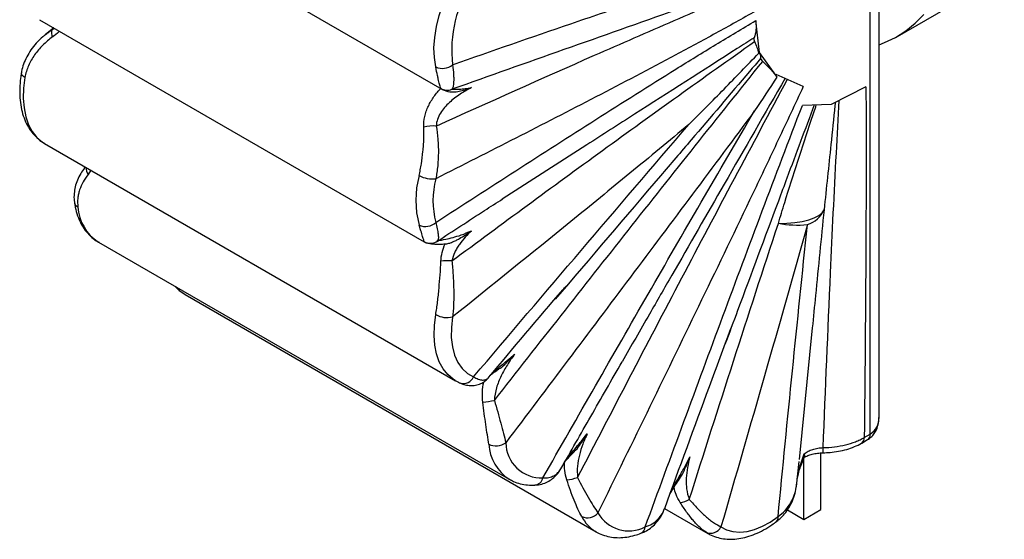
# Paper-space layout '_Isométrica' of a CAD drawing. Header units: millimetres. Extents: x -195 to -19, y -168 to 80.
# Tile 1 of 2: x -192 to -30, y -168 to -82. Entities that reach past the tile are written whole.
import ezdxf

# ---------------------------------------------------------------- set-up
doc = ezdxf.new("R2010")
doc.units = ezdxf.units.MM

psp = doc.layouts.new('_Isométrica')

# ---------------------------------------------------------------- linework, layer by layer
at = {"color": 7, "linetype": 'Continuous', "lineweight": 25}
for p, q in [((-50.41, -147.67), (-50.41, 11.66)), ((-51.87, -150.43), (-51.87, 9.62)), ((-186.09, -56.81), (-122.65, -93.44)), ((-47.38, -84.72), (-29.7, -74.52)), ((-189.13, -81.97), (-125.6, -118.64)), ((-70.16, -87.36), (-70.78, -82.12)), ((-186.78, -83.32), (-188.18, -84.44)), ((-70.27, -87.29), (-70.16, -87.36)), ((-67.47, -91.13), (-70.16, -87.36)), ((-67.47, -91.13), (-67.41, -91.03)), ((-62.92, -93), (-67.41, -91.03)), ((-52.57, -93.08), (-58.3, -95.95)), ((-58.3, -95.95), (-63.08, -96.13)), ((-188.3, -102.41), (-120.42, -141.6)), ((-98.7, -102.65), (-112.71, -111.64)), ((-181.6, -106.28), (-181.74, -106.47)), ((-179.4, -118.7), (-111.52, -157.89)), ((-179.4, -118.7), (-179.33, -118.75)), ((-165.06, -127.38), (-97.17, -166.57)), ((-61.44, -132.89), (-63.6, -154.64)), ((-52.84, -150.99), (-51.87, -150.43)), ((-53.26, -151.9), (-52.29, -151.34)), ((-62.83, -164.51), (-62.83, -154.21)), ((-60, -162.88), (-60, -153.54)), ((-63.97, -158.55), (-63.62, -154.98)), ((-64.02, -158.76), (-63.99, -158.57)), ((-63.96, -158.25), (-63.92, -158.03)), ((-85.85, -162.7), (-78.68, -166.83)), ((-65.55, -162.95), (-62.83, -164.51)), ((-62.83, -164.51), (-60, -162.88)), ((-97.17, -166.57), (-97.26, -166.52)), ((-78.68, -166.83), (-78.98, -166.65))]:
    psp.add_line(p, q, dxfattribs=at)
at = {"color": 8, "linetype": 'Continuous', "lineweight": 25}
for p, q in [((-187.08, -83.66), (-186.71, -83.36)), ((-186.71, -83.36), (-187.08, -83.66)), ((-122.65, -93.43), (-122.81, -93.3)), ((-180.64, -106.83), (-181.1, -107.52)), ((-125.6, -118.63), (-125.63, -118.61))]:
    psp.add_line(p, q, dxfattribs=at)
at = {"color": 7, "linetype": 'Continuous', "lineweight": 25, "flags": 128}
for points in [[(-123.67, -89.74), (-123.89, -88.23), (-123.95, -86.6), (-123.83, -84.88), (-123.54, -83.09), (-123.08, -81.25), (-122.47, -79.4), (-121.7, -77.55), (-120.79, -75.74), (-119.76, -73.99)], [(-50.41, -86.09), (-49.49, -85.75), (-47.68, -84.89), (-45.98, -83.82), (-44.42, -82.55), (-42.99, -81.08)], [(-67.04, -115.61), (-65.64, -115.59), (-64.31, -115.49), (-63.1, -115.31), (-62.02, -115.04), (-61.1, -114.71), (-60.36, -114.31), (-59.82, -113.85), (-59.49, -113.35)], [(-120.87, -131.06), (-121.08, -132.81), (-121.1, -134.47), (-120.92, -136), (-120.56, -137.39), (-120.02, -138.6), (-119.31, -139.61), (-118.43, -140.41), (-117.41, -140.97)], [(-76.53, -165.76), (-75.59, -166.25), (-74.55, -166.53), (-73.42, -166.62), (-72.22, -166.5), (-70.97, -166.18), (-69.69, -165.66), (-68.39, -164.95), (-67.1, -164.06)]]:
    psp.add_lwpolyline(points, dxfattribs=at)
at = {"color": 8, "linetype": 'Continuous', "lineweight": 25, "flags": 128}
for points in [[(-191.55, -91.51), (-191.8, -91.34), (-191.98, -91.16), (-192.1, -90.98), (-192.14, -90.8), (-192.14, -90.72)], [(-191.55, -91.51), (-191.77, -93.27), (-191.82, -94.96), (-191.7, -96.54), (-191.41, -98), (-190.95, -99.31), (-190.34, -100.46), (-189.57, -101.42), (-188.66, -102.18), (-188.3, -102.41)], [(-166.58, -126.11), (-165.89, -126.79), (-165.06, -127.38)], [(-120.42, -141.6), (-120.78, -141.37), (-121.69, -140.6), (-122.45, -139.64), (-123.07, -138.5), (-123.53, -137.19), (-123.82, -135.73), (-123.94, -134.15), (-123.89, -132.46), (-123.66, -130.69)]]:
    psp.add_lwpolyline(points, dxfattribs=at)
at = {"color": 7, "linetype": 'Continuous', "lineweight": 25}
for centre, radius, start, end in [((-101.11, -86.94), 19.92, 144.987, 187.1401), ((-185.83, -84.15), 1.34, 158.7447, 210.1273), ((-122.53, -87.39), 2.62, 244.2092, 309.2732), ((-121.75, -91.61), 2, 237.949, 291.9665), ((-124.11, -104.71), 5.21, 84.2327, 106.9423), ((-111.1, -111.8), 15.85, 165.0382, 194.9718), ((-124.26, -103.86), 4.41, 240.7803, 278.0102), ((-110.13, -111.84), 13.99, 165.0382, 194.9718), ((-63.71, -111.4), 4.66, 288.5629, 335.1859), ((-125.35, -113.65), 2.48, 244.7971, 313.5046), ((-63.91, -98.64), 17.25, 259.5516, 275.588), ((-121.69, -128.48), 6.7, 84.0251, 99.5771), ((-121.8, -127.29), 3.88, 241.2042, 283.831), ((-118.91, -119.22), 26.12, 276.6217, 280.928), ((-113.7, -149.64), 2.74, 243.7215, 305.7888), ((-106.18, -151.76), 5.91, 181.0232, 272.171), ((-102.42, -152.21), 5.8, 274.0926, 292.3286), ((-83.54, -158.6), 3.16, 275.1618, 304.3471), ((-98.6, -161.97), 2.28, 245.653, 320.2705), ((-91.74, -160.55), 5.87, 209.3962, 297.32), ((-78.22, -164.92), 1.89, 246.4065, 333.7284)]:
    psp.add_arc(centre, radius, start, end, dxfattribs=at)
at = {"color": 8, "linetype": 'Continuous', "lineweight": 25}
for centre, radius, start, end in [((-179.64, -106.45), 1.81, 177.4156, 216.3518), ((-182.31, -111.94), 1.08, 190.64, 243.5783), ((-175.32, -112.43), 7.49, 183.6848, 236.9375), ((-124.6, -116.92), 1.98, 238.5832, 256.5197), ((-119.07, -140.3), 1.78, 252.7485, 337.8728), ((-53.48, -147.8), 3.08, 301.5448, 2.5282), ((-53.82, -151.09), 0.986, 304.9358, 6.3059), ((-52.87, -150.52), 1.01, 305.72, 5.6185), ((-107.43, -151.62), 7.49, 183.6848, 236.9375), ((-66.49, -152.9), 6.86, 354.7766, 1.9583), ((-107.46, -157.32), 1.54, 277.4932, 346.9966), ((-93.98, -161.19), 6.25, 207.2149, 238.365), ((-67.85, -164.28), 0.779, 314.3706, 16.2742), ((-90.28, -165.7), 1.24, 295.4725, 357.065)]:
    psp.add_arc(centre, radius, start, end, dxfattribs=at)
at = {"color": 7, "linetype": 'Continuous', "lineweight": 25}
for points, knots in [([(-120.88, -89.41), (-114.35, -87.12), (-107.84, -84.85), (-98.07, -81.51), (-94.82, -80.4), (-88.32, -78.24), (-85.07, -77.17), (-81.83, -76.13)], [0, 0, 0, 0, 0.5, 0.5, 0.75, 0.75, 1, 1, 1, 1]), ([(-123.59, -99.53), (-114.89, -95.6), (-106.17, -91.69), (-93.04, -85.92), (-88.66, -84), (-79.87, -80.21), (-75.46, -78.33), (-71.05, -76.49)], [0, 0, 0, 0, 0.5, 0.5, 0.75, 0.75, 1, 1, 1, 1]), ([(-70.78, -80.52), (-72.99, -81.77), (-75.19, -83), (-79.6, -85.41), (-81.8, -86.6), (-88.42, -90.13), (-92.82, -92.44), (-101.63, -97.01), (-106.04, -99.28), (-114.84, -103.77), (-119.24, -106), (-123.65, -108.23)], [0, 0, 0, 0, 0.125, 0.125, 0.25, 0.25, 0.5, 0.5, 0.75, 0.75, 1, 1, 1, 1]), ([(-83.83, -80.32), (-90.07, -82.53), (-96.28, -84.72), (-108.66, -89.09), (-114.84, -91.28), (-121, -93.46)], [0, 0, 0, 0, 0.5, 0.5, 1, 1, 1, 1]), ([(-123.65, -115.45), (-119.24, -112.59), (-114.84, -109.74), (-106.04, -104.07), (-101.63, -101.25), (-92.82, -95.65), (-88.42, -92.87), (-81.8, -88.77), (-79.6, -87.42), (-75.19, -84.74), (-72.99, -83.41), (-70.78, -82.12)], [0, 0, 0, 0, 0.25, 0.25, 0.5, 0.5, 0.75, 0.75, 0.875, 0.875, 1, 1, 1, 1]), ([(-70.78, -82.12), (-70.71, -82.68), (-70.7, -83.19), (-70.79, -84.14), (-70.89, -84.57), (-71.05, -84.95)], [0, 0, 0, 0, 0.5, 0.5, 1, 1, 1, 1]), ([(-188.14, -84.44), (-188.29, -84.56), (-188.85, -84.97), (-189.67, -85.81), (-190.57, -86.92), (-191.28, -88.08), (-191.78, -89.28), (-192.06, -90.17), (-192.11, -90.65), (-192.12, -90.72)], [0, 0, 0, 0, 0.074975, 0.271483, 0.458373, 0.636296, 0.808206, 0.97232, 1, 1, 1, 1]), ([(-186.99, -84.82), (-187.57, -85.24), (-188.11, -85.7), (-189.1, -86.69), (-189.55, -87.21), (-190.15, -88.06), (-190.34, -88.35), (-190.68, -88.95), (-190.83, -89.25), (-191.23, -90.18), (-191.43, -90.83), (-191.55, -91.51)], [0, 0, 0, 0, 0.25, 0.25, 0.5, 0.5, 0.625, 0.625, 0.75, 0.75, 1, 1, 1, 1]), ([(-120.99, -121.81), (-112.72, -115.69), (-104.43, -109.6), (-91.93, -100.53), (-87.75, -97.51), (-79.38, -91.52), (-75.19, -88.54), (-70.98, -85.58)], [0, 0, 0, 0, 0.5, 0.5, 0.75, 0.75, 1, 1, 1, 1]), ([(-71.05, -84.95), (-71.08, -85.02), (-71.09, -85.12), (-71.06, -85.34), (-71.03, -85.46), (-70.98, -85.58)], [0, 0, 0, 0, 0.5, 0.5, 1, 1, 1, 1]), ([(-81.83, -99.26), (-79.87, -97.33), (-77.94, -95.38), (-74.09, -91.45), (-72.18, -89.48), (-70.29, -87.49)], [0, 0, 0, 0, 0.5, 0.5, 1, 1, 1, 1]), ([(-70.27, -87.29), (-70.16, -87.52), (-70.07, -87.72), (-69.97, -88.08), (-69.95, -88.24), (-69.97, -88.37)], [0, 0, 0, 0, 0.5, 0.5, 1, 1, 1, 1]), ([(-120.88, -89.41), (-120.8, -90.02), (-120.75, -90.55), (-120.71, -91.26), (-120.7, -91.47), (-120.69, -91.88), (-120.7, -92.07), (-120.72, -92.57), (-120.75, -92.84), (-120.85, -93.24), (-120.91, -93.38), (-121, -93.46)], [0, 0, 0, 0, 0.25, 0.25, 0.375, 0.375, 0.5, 0.5, 0.75, 0.75, 1, 1, 1, 1]), ([(-113.96, -144.86), (-106.61, -135.49), (-99.26, -126.13), (-84.49, -107.45), (-77.08, -98.13), (-69.63, -88.85)], [0, 0, 0, 0, 0.5, 0.5, 1, 1, 1, 1]), ([(-69.97, -88.37), (-69.98, -88.41), (-69.95, -88.48), (-69.83, -88.65), (-69.74, -88.75), (-69.63, -88.85)], [0, 0, 0, 0, 0.5, 0.5, 1, 1, 1, 1]), ([(-69.63, -88.85), (-69.14, -89.32), (-68.7, -89.77), (-67.91, -90.63), (-67.56, -91.05), (-67.27, -91.43)], [0, 0, 0, 0, 0.5, 0.5, 1, 1, 1, 1]), ([(-192.14, -90.72), (-192.18, -91.02), (-192.32, -91.89), (-192.43, -93.29), (-192.4, -94.9), (-192.21, -96.43), (-191.85, -97.86), (-191.32, -99.16), (-190.63, -100.32), (-189.8, -101.3), (-189.01, -101.99), (-188.47, -102.29), (-188.29, -102.39)], [0, 0, 0, 0, 0.059853, 0.17277, 0.286182, 0.399899, 0.513326, 0.625623, 0.735797, 0.843137, 0.947648, 1, 1, 1, 1]), ([(-122.81, -93.3), (-122.84, -93.24), (-122.89, -93.12), (-122.99, -92.76), (-123.06, -92.53), (-123.16, -92.09), (-123.2, -91.93), (-123.28, -91.58), (-123.32, -91.38), (-123.46, -90.76), (-123.56, -90.29), (-123.67, -89.74)], [0, 0, 0, 0, 0.25, 0.25, 0.5, 0.5, 0.625, 0.625, 0.75, 0.75, 1, 1, 1, 1]), ([(-100.21, -157.58), (-94.5, -146.58), (-88.77, -135.59), (-80.1, -119.14), (-77.2, -113.66), (-71.38, -102.72), (-68.45, -97.26), (-65.51, -91.8)], [0, 0, 0, 0, 0.5, 0.5, 0.75, 0.75, 1, 1, 1, 1]), ([(-125.63, -99.73), (-125.66, -99.13), (-125.61, -98.53), (-125.41, -97.65), (-125.32, -97.35), (-125.12, -96.78), (-125, -96.5), (-124.62, -95.68), (-124.3, -95.16), (-123.6, -94.17), (-123.21, -93.71), (-122.79, -93.27)], [0, 0, 0, 0, 0.25, 0.25, 0.375, 0.375, 0.5, 0.5, 0.75, 0.75, 1, 1, 1, 1]), ([(-117.75, -93.18), (-118.38, -93.5), (-119.01, -93.86), (-120.25, -94.68), (-120.85, -95.13), (-121.68, -95.9), (-121.95, -96.18), (-122.44, -96.76), (-122.67, -97.07), (-123.07, -97.72), (-123.24, -98.07), (-123.49, -98.78), (-123.57, -99.15), (-123.59, -99.53)], [0, 0, 0, 0, 0.25, 0.25, 0.5, 0.5, 0.625, 0.625, 0.75, 0.75, 0.875, 0.875, 1, 1, 1, 1]), ([(-122.64, -93.44), (-122.62, -93.45), (-122.48, -93.54), (-122.19, -93.65), (-121.88, -93.77), (-121.64, -93.81), (-121.61, -93.81)], [0, 0, 0, 0, 0.064031, 0.383523, 0.907035, 1, 1, 1, 1]), ([(-121.61, -93.81), (-121.44, -93.84), (-120.88, -93.95), (-119.69, -93.8), (-118.64, -93.5), (-117.92, -93.24), (-117.76, -93.18), (-117.75, -93.18), (-117.75, -93.18)], [0, 0, 0, 0, 0.110753, 0.367502, 0.865513, 0.98793, 0.997328, 1, 1, 1, 1]), ([(-121, -93.46), (-120.9, -93.45), (-120.73, -93.46), (-120.4, -93.46), (-120.28, -93.45), (-120.02, -93.45), (-119.88, -93.44), (-119.45, -93.42), (-119.13, -93.39), (-118.46, -93.3), (-118.11, -93.25), (-117.75, -93.18)], [0, 0, 0, 0, 0.25, 0.25, 0.375, 0.375, 0.5, 0.5, 0.75, 0.75, 1, 1, 1, 1]), ([(-62.92, -93), (-64.29, -95.95), (-65.67, -98.89), (-68.46, -104.78), (-69.86, -107.72), (-74.07, -116.53), (-76.89, -122.4), (-85.4, -140), (-91.12, -151.72), (-96.85, -163.43)], [0, 0, 0, 0, 0.125, 0.125, 0.25, 0.25, 0.5, 0.5, 1, 1, 1, 1]), ([(-52.57, -93.08), (-52.54, -97.87), (-52.54, -102.68), (-52.55, -112.32), (-52.57, -117.14), (-52.66, -131.63), (-52.74, -141.3), (-52.84, -150.99)], [0, 0, 0, 0, 0.25, 0.25, 0.5, 0.5, 1, 1, 1, 1]), ([(-70.97, -97.03), (-77.79, -106.2), (-84.64, -115.35), (-98.35, -133.62), (-105.22, -142.75), (-112.09, -151.86)], [0, 0, 0, 0, 0.5, 0.5, 1, 1, 1, 1]), ([(-105.96, -157.67), (-100.17, -147.53), (-94.38, -137.41), (-85.65, -122.24), (-82.73, -117.18), (-76.87, -107.09), (-73.93, -102.05), (-70.97, -97.03)], [0, 0, 0, 0, 0.5, 0.5, 0.75, 0.75, 1, 1, 1, 1]), ([(-89.05, -165.76), (-84.79, -154.15), (-80.51, -142.55), (-74.04, -125.13), (-71.88, -119.33), (-67.51, -107.73), (-65.32, -101.93), (-63.08, -96.13)], [0, 0, 0, 0, 0.5, 0.5, 0.75, 0.75, 1, 1, 1, 1]), ([(-126.41, -107.71), (-126.34, -107.4), (-126.27, -107.08), (-126.15, -106.43), (-126.09, -106.1), (-125.93, -105.1), (-125.84, -104.43), (-125.74, -103.41), (-125.71, -103.06), (-125.66, -102.38), (-125.64, -102.04), (-125.6, -101.04), (-125.6, -100.38), (-125.63, -99.73)], [0, 0, 0, 0, 0.125, 0.125, 0.25, 0.25, 0.5, 0.5, 0.625, 0.625, 0.75, 0.75, 1, 1, 1, 1]), ([(-123.59, -99.53), (-123.46, -100.23), (-123.37, -100.95), (-123.28, -102.04), (-123.26, -102.41), (-123.23, -103.15), (-123.23, -103.53), (-123.24, -104.65), (-123.27, -105.39), (-123.38, -106.48), (-123.42, -106.84), (-123.52, -107.55), (-123.58, -107.89), (-123.65, -108.23)], [0, 0, 0, 0, 0.25, 0.25, 0.375, 0.375, 0.5, 0.5, 0.75, 0.75, 0.875, 0.875, 1, 1, 1, 1]), ([(-81.83, -99.26), (-85.07, -101.97), (-88.32, -104.65), (-94.82, -109.99), (-98.07, -112.64), (-107.83, -120.58), (-114.35, -125.83), (-120.87, -131.06)], [0, 0, 0, 0, 0.25, 0.25, 0.5, 0.5, 1, 1, 1, 1]), ([(-117.41, -140.97), (-111.49, -134.01), (-105.57, -127.04), (-93.71, -113.14), (-87.77, -106.19), (-81.83, -99.26)], [0, 0, 0, 0, 0.5, 0.5, 1, 1, 1, 1]), ([(-81.45, -101.82), (-83.14, -103.8), (-90.64, -112.58), (-98.12, -121.35), (-103.91, -128.14)], [0, 0, 0, 0, 0.225437, 1, 1, 1, 1]), ([(-181.73, -106.49), (-181.94, -106.78), (-182.39, -107.4), (-182.9, -108.43), (-183.27, -109.54), (-183.44, -110.7), (-183.47, -111.57), (-183.37, -112.06), (-183.35, -112.14)], [0, 0, 0, 0, 0.175224, 0.380569, 0.573598, 0.76042, 0.960913, 1, 1, 1, 1]), ([(-181.1, -107.52), (-181.73, -108.33), (-182.21, -109.18), (-182.59, -110.32), (-182.65, -110.55), (-182.75, -111.02), (-182.79, -111.25), (-182.86, -111.95), (-182.86, -112.43), (-182.79, -112.91)], [0, 0, 0, 0, 0.5, 0.5, 0.625, 0.625, 0.75, 0.75, 1, 1, 1, 1]), ([(-183.37, -112.14), (-183.33, -112.41), (-183.21, -113.17), (-182.87, -114.36), (-182.32, -115.64), (-181.61, -116.78), (-180.76, -117.73), (-179.98, -118.38), (-179.46, -118.65), (-179.3, -118.73)], [0, 0, 0, 0, 0.093532, 0.266818, 0.438701, 0.607114, 0.7711, 0.930855, 1, 1, 1, 1]), ([(-123.44, -118.58), (-120.83, -116.88), (-117.22, -114.53), (-113.61, -112.21), (-112.61, -111.57)], [0, 0, 0, 0, 0.7223211, 1, 1, 1, 1]), ([(-67.04, -111.93), (-69.29, -117.95), (-72.23, -125.85), (-75.17, -133.77), (-75.87, -135.65)], [0, 0, 0, 0, 0.762405, 1, 1, 1, 1]), ([(-125.63, -118.61), (-125.6, -118.6), (-125.6, -118.55), (-125.65, -118.32), (-125.7, -118.16), (-125.84, -117.71), (-125.93, -117.43), (-126.14, -116.75), (-126.27, -116.35), (-126.41, -115.9)], [0, 0, 0, 0, 0.25, 0.25, 0.5, 0.5, 0.75, 0.75, 1, 1, 1, 1]), ([(-122.13, -119), (-122.03, -119), (-121.93, -118.99), (-121.72, -118.96), (-121.61, -118.93), (-121.3, -118.85), (-121.09, -118.77), (-120.69, -118.6), (-120.5, -118.51), (-120.12, -118.32), (-119.94, -118.22), (-119.4, -117.92), (-119.06, -117.7), (-118.39, -117.27), (-118.07, -117.06), (-117.75, -116.84)], [0, 0, 0, 0, 0.0625, 0.0625, 0.125, 0.125, 0.25, 0.25, 0.375, 0.375, 0.5, 0.5, 0.75, 0.75, 1, 1, 1, 1]), ([(-117.75, -116.84), (-118.11, -117.18), (-118.46, -117.53), (-119.13, -118.28), (-119.45, -118.67), (-119.88, -119.29), (-120.02, -119.5), (-120.28, -119.93), (-120.4, -120.16), (-120.73, -120.84), (-120.9, -121.32), (-120.99, -121.81)], [0, 0, 0, 0, 0.25, 0.25, 0.5, 0.5, 0.625, 0.625, 0.75, 0.75, 1, 1, 1, 1]), ([(-81.76, -161.21), (-79.34, -153.6), (-76.91, -145.99), (-72, -130.79), (-69.54, -123.19), (-67.04, -115.61)], [0, 0, 0, 0, 0.5, 0.5, 1, 1, 1, 1]), ([(-62.23, -115.81), (-64.57, -124.13), (-66.94, -132.45), (-71.71, -149.1), (-74.12, -157.43), (-76.53, -165.76)], [0, 0, 0, 0, 0.5, 0.5, 1, 1, 1, 1]), ([(-67.1, -164.06), (-66.32, -156.03), (-65.52, -147.99), (-63.9, -131.91), (-63.08, -123.87), (-62.23, -115.81)], [0, 0, 0, 0, 0.5, 0.5, 1, 1, 1, 1]), ([(-125.6, -118.63), (-125.56, -118.66), (-125.46, -118.71), (-125.34, -118.76), (-125.25, -118.79), (-125.17, -118.82), (-125.05, -118.85), (-124.82, -118.9), (-124.36, -118.98), (-123.62, -119.04), (-122.8, -119.05), (-122.21, -119), (-121.95, -118.98)], [0, 0, 0, 0, 0.022792, 0.048522, 0.066179, 0.088354, 0.131872, 0.231526, 0.427719, 0.636394, 0.84319, 1, 1, 1, 1]), ([(-125.06, -118.83), (-124.98, -118.85), (-124.74, -118.92), (-124.26, -118.9), (-123.77, -118.78), (-123.53, -118.61), (-123.45, -118.55)], [0, 0, 0, 0, 0.163338, 0.49263, 0.838425, 1, 1, 1, 1]), ([(-122.81, -121.87), (-122.79, -121.37), (-122.71, -120.89), (-122.48, -119.93), (-122.32, -119.46), (-122.13, -119)], [0, 0, 0, 0, 0.5, 0.5, 1, 1, 1, 1]), ([(-123.66, -130.69), (-123.61, -130.36), (-123.55, -130.01), (-123.45, -129.3), (-123.4, -128.94), (-123.32, -128.21), (-123.27, -127.84), (-123.19, -127.1), (-123.16, -126.72), (-123.05, -125.59), (-122.99, -124.84), (-122.88, -123.35), (-122.84, -122.61), (-122.81, -121.87)], [0, 0, 0, 0, 0.125, 0.125, 0.25, 0.25, 0.375, 0.375, 0.5, 0.5, 0.75, 0.75, 1, 1, 1, 1]), ([(-120.99, -121.81), (-120.91, -122.59), (-120.84, -123.36), (-120.75, -124.93), (-120.71, -125.72), (-120.69, -126.92), (-120.69, -127.32), (-120.69, -128.1), (-120.7, -128.48), (-120.73, -129.24), (-120.74, -129.62), (-120.8, -130.35), (-120.83, -130.71), (-120.87, -131.06)], [0, 0, 0, 0, 0.25, 0.25, 0.5, 0.5, 0.625, 0.625, 0.75, 0.75, 0.875, 0.875, 1, 1, 1, 1]), ([(-84.64, -124.16), (-85.88, -126.31), (-88.63, -131.09), (-91.37, -135.87), (-92.88, -138.49)], [0, 0, 0, 0, 0.449981, 1, 1, 1, 1]), ([(-166.75, -126.01), (-166.74, -126.02), (-166.48, -126.36), (-165.93, -126.82), (-165.35, -127.18), (-165.11, -127.32)], [0, 0, 0, 0, 0.020661, 0.609971, 1, 1, 1, 1]), ([(-114.96, -141.09), (-110.86, -136.24), (-106.57, -131.17), (-102.27, -126.13), (-102.08, -125.91)], [0, 0, 0, 0, 0.956187, 1, 1, 1, 1]), ([(-85.83, -162.71), (-83.37, -155.99), (-79.73, -146.08), (-76.07, -136.17), (-74.88, -132.98)], [0, 0, 0, 0, 0.6778139, 1, 1, 1, 1]), ([(-110.63, -137.21), (-111.04, -137.78), (-111.44, -138.36), (-112.19, -139.56), (-112.54, -140.17), (-113, -141.13), (-113.14, -141.45), (-113.4, -142.1), (-113.52, -142.44), (-113.82, -143.46), (-113.94, -144.15), (-113.96, -144.86)], [0, 0, 0, 0, 0.25, 0.25, 0.5, 0.5, 0.625, 0.625, 0.75, 0.75, 1, 1, 1, 1]), ([(-113.25, -139.67), (-113.17, -139.63), (-112.71, -139.36), (-112.03, -138.68), (-111.26, -137.91), (-110.81, -137.41), (-110.65, -137.23), (-110.63, -137.21), (-110.63, -137.21)], [0, 0, 0, 0, 0.071308, 0.429937, 0.793691, 0.979417, 0.996433, 1, 1, 1, 1]), ([(-114.66, -140.73), (-114.66, -140.73), (-114.67, -140.75), (-114.55, -140.63), (-114.3, -140.43), (-113.86, -140.11), (-113.48, -139.86), (-113.25, -139.69), (-113.24, -139.69)], [0, 0, 0, 0, 0.0594339, 0.2351862, 0.4425765, 0.6918761, 0.9866084, 1, 1, 1, 1]), ([(-102.98, -156.17), (-101.33, -153.28), (-97.98, -147.38), (-94.6, -141.5), (-92.87, -138.5)], [0, 0, 0, 0, 0.48986, 1, 1, 1, 1]), ([(-119.59, -141.98), (-119.4, -142.07), (-118.92, -142.27), (-118.15, -142.41), (-117.27, -142.41), (-116.42, -142.2), (-115.66, -141.79), (-115.18, -141.4), (-114.98, -141.14), (-114.95, -141.09)], [0, 0, 0, 0, 0.115883, 0.29144, 0.454175, 0.628382, 0.795529, 0.961277, 1, 1, 1, 1]), ([(-120.35, -141.61), (-120.2, -141.7), (-119.96, -141.85), (-119.7, -141.96), (-119.59, -142)], [0, 0, 0, 0, 0.611068, 1, 1, 1, 1]), ([(-114.91, -152.1), (-114.98, -151.62), (-115.05, -151.1), (-115.21, -150.01), (-115.3, -149.43), (-115.56, -147.66), (-115.73, -146.43), (-115.9, -145.16)], [0, 0, 0, 0, 0.25, 0.25, 0.5, 0.5, 1, 1, 1, 1]), ([(-113.96, -144.86), (-113.77, -145.51), (-113.6, -146.15), (-113.25, -147.39), (-113.09, -148), (-112.77, -149.19), (-112.61, -149.78), (-112.33, -150.87), (-112.2, -151.39), (-112.09, -151.86)], [0, 0, 0, 0, 0.25, 0.25, 0.5, 0.5, 0.75, 0.75, 1, 1, 1, 1]), ([(-52.29, -151.34), (-52.1, -151.22), (-51.68, -150.94), (-51.17, -150.36), (-50.76, -149.63), (-50.5, -148.8), (-50.4, -148.13), (-50.42, -147.74), (-50.42, -147.66)], [0, 0, 0, 0, 0.155828, 0.346067, 0.536189, 0.733577, 0.945037, 1, 1, 1, 1]), ([(-100.66, -153.19), (-100.62, -153.16), (-100.25, -152.84), (-99.71, -152.04), (-99.09, -151.13), (-98.75, -150.56), (-98.63, -150.38), (-98.62, -150.36), (-98.62, -150.36)], [0, 0, 0, 0, 0.045773, 0.426975, 0.814106, 0.985224, 0.996358, 1, 1, 1, 1]), ([(-98.62, -150.36), (-98.89, -150.94), (-99.14, -151.52), (-99.58, -152.7), (-99.77, -153.29), (-100.08, -154.49), (-100.19, -155.11), (-100.3, -156.34), (-100.3, -156.95), (-100.21, -157.58)], [0, 0, 0, 0, 0.25, 0.25, 0.5, 0.5, 0.75, 0.75, 1, 1, 1, 1]), ([(-59.63, -152.66), (-58.99, -152.65), (-57.74, -152.56), (-56.55, -152.34), (-55.38, -152.06), (-54.82, -151.88), (-54.04, -151.58), (-53.79, -151.47), (-53.3, -151.24), (-53.07, -151.12), (-52.84, -150.99)], [0, 0, 0, 0, 0.25, 0.5, 0.5, 0.75, 0.75, 0.875, 0.875, 1, 1, 1, 1]), ([(-62.76, -153.66), (-62.58, -153.51), (-62.36, -153.38), (-61.9, -153.14), (-61.64, -153.04), (-61.1, -152.87), (-60.82, -152.8), (-60.23, -152.7), (-59.93, -152.67), (-59.63, -152.66)], [0, 0, 0, 0, 0.25, 0.25, 0.5, 0.5, 0.75, 0.75, 1, 1, 1, 1]), ([(-59.65, -153.51), (-59.27, -153.5), (-58.41, -153.48), (-57.09, -153.28), (-55.73, -152.97), (-54.46, -152.51), (-53.63, -152.15), (-53.27, -151.91), (-53.26, -151.9)], [0, 0, 0, 0, 0.165113, 0.36883, 0.576201, 0.783056, 0.993242, 1, 1, 1, 1]), ([(-102.63, -155.47), (-102.59, -155.4), (-102.5, -155.24), (-102.19, -154.84), (-101.73, -154.32), (-101.2, -153.76), (-100.81, -153.37), (-100.65, -153.21)], [0, 0, 0, 0, 0.141985, 0.334701, 0.560292, 0.81813, 1, 1, 1, 1]), ([(-83.21, -157.55), (-83.14, -157.45), (-82.89, -157.1), (-82.43, -156.12), (-82, -155.1), (-81.71, -154.35), (-81.66, -154.2), (-81.66, -154.2)], [0, 0, 0, 0, 0.110814, 0.363494, 0.876519, 0.996411, 1, 1, 1, 1]), ([(-81.66, -154.2), (-81.82, -154.79), (-81.95, -155.38), (-82.16, -156.55), (-82.23, -157.14), (-82.28, -158.01), (-82.28, -158.3), (-82.26, -158.89), (-82.24, -159.18), (-82.13, -160.05), (-81.99, -160.63), (-81.76, -161.21)], [0, 0, 0, 0, 0.25, 0.25, 0.5, 0.5, 0.625, 0.625, 0.75, 0.75, 1, 1, 1, 1]), ([(-63.93, -158.06), (-63.93, -157.96), (-63.9, -157.63), (-63.74, -156.94), (-63.46, -156.03), (-63.1, -155.08), (-62.83, -154.44), (-62.7, -154.14)], [0, 0, 0, 0, 0.086218, 0.293392, 0.519852, 0.774367, 1, 1, 1, 1]), ([(-62.81, -154.27), (-62.66, -154.2), (-62.34, -154.02), (-61.65, -153.79), (-60.82, -153.6), (-60.13, -153.53), (-59.73, -153.52), (-59.65, -153.52)], [0, 0, 0, 0, 0.187432, 0.430891, 0.679668, 0.932484, 1, 1, 1, 1]), ([(-62.71, -154.14), (-62.69, -154.07), (-62.66, -153.94), (-62.72, -153.75), (-62.76, -153.66), (-62.76, -153.66)], [0, 0, 0, 0, 0.544505, 0.991294, 1, 1, 1, 1]), ([(-107.26, -158.83), (-107.06, -158.82), (-106.5, -158.79), (-105.65, -158.54), (-104.74, -158.09), (-103.96, -157.47), (-103.38, -156.82), (-103.11, -156.35), (-103, -156.16)], [0, 0, 0, 0, 0.1094, 0.302444, 0.493656, 0.681093, 0.870391, 1, 1, 1, 1]), ([(-100.21, -157.58), (-99.64, -158.77), (-99.06, -159.86), (-98.19, -161.36), (-97.9, -161.84), (-97.35, -162.7), (-97.09, -163.09), (-96.85, -163.43)], [0, 0, 0, 0, 0.5, 0.5, 0.75, 0.75, 1, 1, 1, 1]), ([(-84.93, -160.26), (-84.78, -160.01), (-84.47, -159.46), (-83.87, -158.56), (-83.43, -157.9), (-83.2, -157.56)], [0, 0, 0, 0, 0.284404, 0.6326, 1, 1, 1, 1]), ([(-111.5, -157.87), (-111.28, -158), (-110.71, -158.33), (-109.7, -158.66), (-108.5, -158.87), (-107.67, -158.86), (-107.26, -158.85)], [0, 0, 0, 0, 0.176415, 0.451205, 0.726874, 1, 1, 1, 1]), ([(-99.54, -164.05), (-99.74, -163.68), (-99.95, -163.27), (-100.37, -162.36), (-100.59, -161.86), (-101.22, -160.32), (-101.62, -159.2), (-102, -158)], [0, 0, 0, 0, 0.25, 0.25, 0.5, 0.5, 1, 1, 1, 1]), ([(-67.32, -164.82), (-67.09, -164.64), (-66.53, -164.22), (-65.8, -163.37), (-65.1, -162.32), (-64.56, -161.14), (-64.23, -160.16), (-64.15, -159.56), (-64.13, -159.4)], [0, 0, 0, 0, 0.131288, 0.321443, 0.517645, 0.719184, 0.925804, 1, 1, 1, 1]), ([(-89.76, -166.79), (-89.54, -166.71), (-88.96, -166.5), (-88.14, -165.96), (-87.31, -165.22), (-86.62, -164.33), (-86.13, -163.48), (-85.94, -162.92), (-85.87, -162.71)], [0, 0, 0, 0, 0.1182783, 0.3057432, 0.4958405, 0.6888832, 0.8873937, 1, 1, 1, 1]), ([(-78.98, -166.65), (-79.32, -166.43), (-79.67, -166.15), (-80.21, -165.65), (-80.39, -165.47), (-80.76, -165.09), (-80.94, -164.88), (-81.49, -164.25), (-81.85, -163.79), (-82.56, -162.81), (-82.91, -162.29), (-83.26, -161.75)], [0, 0, 0, 0, 0.25, 0.25, 0.375, 0.375, 0.5, 0.5, 0.75, 0.75, 1, 1, 1, 1]), ([(-81.76, -161.21), (-81.31, -161.74), (-80.86, -162.24), (-79.97, -163.17), (-79.52, -163.6), (-78.85, -164.19), (-78.62, -164.38), (-78.18, -164.73), (-77.96, -164.89), (-77.32, -165.33), (-76.91, -165.57), (-76.53, -165.76)], [0, 0, 0, 0, 0.25, 0.25, 0.5, 0.5, 0.625, 0.625, 0.75, 0.75, 1, 1, 1, 1]), ([(-78.68, -166.82), (-78.59, -166.88), (-78.15, -167.14), (-77.3, -167.47), (-76.12, -167.75), (-74.87, -167.83), (-73.57, -167.73), (-72.23, -167.44), (-70.86, -166.95), (-69.47, -166.28), (-68.28, -165.56), (-67.57, -165.03), (-67.3, -164.83)], [0, 0, 0, 0, 0.028909, 0.136454, 0.243994, 0.352725, 0.463688, 0.577321, 0.693399, 0.811217, 0.929951, 1, 1, 1, 1]), ([(-97.27, -166.48), (-97.15, -166.56), (-96.69, -166.87), (-95.8, -167.2), (-94.62, -167.48), (-93.37, -167.57), (-92.07, -167.46), (-90.86, -167.21), (-90.08, -166.93), (-89.75, -166.82)], [0, 0, 0, 0, 0.0583589, 0.2187259, 0.3789383, 0.5409135, 0.7062048, 0.8754747, 1, 1, 1, 1])]:
    psp.add_open_spline(points, degree=3, knots=knots, dxfattribs=at)
at = {"color": 8, "linetype": 'Continuous', "lineweight": 25}
for points, knots in [([(-188.15, -84.47), (-188.02, -84.35), (-187.69, -84.05), (-187.31, -83.81), (-187.08, -83.66)], [0, 0, 0, 0, 0.397631, 1, 1, 1, 1]), ([(-185.84, -83.86), (-185.87, -83.89), (-186.24, -84.25), (-186.63, -84.55), (-186.99, -84.82)], [0, 0, 0, 0, 0.0888783, 1, 1, 1, 1]), ([(-71.05, -84.95), (-71.98, -85.54), (-78.58, -89.77), (-87.83, -95.67), (-96.08, -100.96), (-98.7, -102.65)], [0, 0, 0, 0, 0.100027, 0.713104, 1, 1, 1, 1]), ([(-69.97, -88.37), (-70.58, -89.09), (-74.41, -93.58), (-78.24, -98.06), (-81.45, -101.82)], [0, 0, 0, 0, 0.159938, 1, 1, 1, 1]), ([(-65.91, -91.62), (-69.27, -97.46), (-75.52, -108.3), (-81.76, -119.15), (-84.64, -124.16)], [0, 0, 0, 0, 0.538025, 1, 1, 1, 1]), ([(-59.63, -152.66), (-59.24, -143.03), (-58.59, -126.81), (-57.67, -107.69), (-57.14, -98.2), (-56.98, -95.29)], [0, 0, 0, 0, 0.503737, 0.847805, 1, 1, 1, 1]), ([(-57.64, -95.62), (-57.66, -95.79), (-57.89, -98.11), (-58.51, -103.98), (-59.11, -109.76), (-59.49, -113.35)], [0, 0, 0, 0, 0.029744, 0.395715, 1, 1, 1, 1]), ([(-67.04, -115.61), (-66.69, -114.47), (-64.96, -108.76), (-62.86, -102.25), (-61.05, -96.88), (-60.77, -96.04)], [0, 0, 0, 0, 0.174189, 0.870984, 1, 1, 1, 1]), ([(-61.12, -96.05), (-62.62, -100.08), (-64.6, -105.36), (-66.57, -110.66), (-67.04, -111.93)], [0, 0, 0, 0, 0.761201, 1, 1, 1, 1]), ([(-181.73, -106.47), (-181.73, -106.47), (-181.69, -106.4), (-181.63, -106.34), (-181.58, -106.29)], [0, 0, 0, 0, 0.056899, 1, 1, 1, 1]), ([(-59.49, -113.35), (-59.96, -118.07), (-60.61, -124.57), (-61.26, -131.1), (-61.44, -132.89)], [0, 0, 0, 0, 0.726288, 1, 1, 1, 1]), ([(-123.65, -115.45), (-123.56, -115.81), (-123.38, -116.54), (-123.25, -117.37), (-123.22, -117.99), (-123.26, -118.41), (-123.41, -118.49), (-123.47, -118.52)], [0, 0, 0, 0, 0.204654, 0.415377, 0.616214, 0.821556, 1, 1, 1, 1]), ([(-123.48, -118.58), (-123.4, -118.54), (-123.19, -118.43), (-122.13, -118.28), (-120.82, -117.96), (-119.37, -117.52), (-118.33, -117.08), (-117.75, -116.84)], [0, 0, 0, 0, 0.131873, 0.375922, 0.565947, 0.759183, 1, 1, 1, 1]), ([(-114.63, -140.73), (-114.52, -140.59), (-114.23, -140.26), (-113.47, -139.61), (-112.44, -138.76), (-111.44, -137.93), (-110.83, -137.39), (-110.63, -137.21)], [0, 0, 0, 0, 0.130838, 0.330385, 0.595561, 0.865178, 1, 1, 1, 1]), ([(-117.41, -140.97), (-117.15, -141.11), (-116.6, -141.39), (-115.92, -141.53), (-115.36, -141.45), (-115.06, -141.26), (-114.95, -141.11), (-114.94, -141.11)], [0, 0, 0, 0, 0.236615, 0.479658, 0.736087, 0.998408, 1, 1, 1, 1]), ([(-115.9, -145.16), (-115.93, -144.61), (-116.01, -143.49), (-115.89, -142.36), (-115.73, -141.8), (-115.73, -141.79)], [0, 0, 0, 0, 0.4875348, 0.9906352, 1, 1, 1, 1]), ([(-102.56, -155.4), (-102.33, -155.04), (-101.89, -154.32), (-100.94, -153.19), (-99.85, -151.9), (-99.07, -150.93), (-98.62, -150.36)], [0, 0, 0, 0, 0.23363, 0.456538, 0.683623, 1, 1, 1, 1]), ([(-84.82, -159.97), (-84.64, -159.62), (-84.23, -158.85), (-83.45, -157.5), (-82.55, -155.94), (-81.96, -154.78), (-81.66, -154.2)], [0, 0, 0, 0, 0.184615, 0.404191, 0.700261, 1, 1, 1, 1]), ([(-63.92, -158.03), (-63.84, -157.48), (-63.68, -156.47), (-63.21, -155), (-62.91, -154.11), (-62.76, -153.66)], [0, 0, 0, 0, 0.3730165, 0.6828572, 1, 1, 1, 1]), ([(-105.96, -157.67), (-105.62, -157.66), (-104.95, -157.64), (-104.12, -157.33), (-103.44, -156.85), (-103.14, -156.38), (-103, -156.16)], [0, 0, 0, 0, 0.246233, 0.499301, 0.762059, 1, 1, 1, 1]), ([(-102, -158), (-102.14, -157.48), (-102.4, -156.53), (-102.4, -155.57), (-102.41, -155.13)], [0, 0, 0, 0, 0.547921, 1, 1, 1, 1]), ([(-83.26, -161.75), (-83.51, -161.3), (-83.98, -160.49), (-84.21, -159.64), (-84.31, -159.25)], [0, 0, 0, 0, 0.541802, 1, 1, 1, 1]), ([(-67.1, -164.06), (-66.69, -163.73), (-65.85, -163.06), (-64.99, -161.84), (-64.39, -160.54), (-64.09, -159.45), (-64.02, -158.77), (-64, -158.54)], [0, 0, 0, 0, 0.235147, 0.478903, 0.684871, 0.895141, 1, 1, 1, 1]), ([(-89.05, -165.76), (-88.65, -165.61), (-87.84, -165.3), (-86.92, -164.54), (-86.24, -163.67), (-85.98, -163), (-85.86, -162.7)], [0, 0, 0, 0, 0.26147, 0.531739, 0.785626, 1, 1, 1, 1])]:
    psp.add_open_spline(points, degree=3, knots=knots, dxfattribs=at)
at = {"color": 7, "linetype": 'Continuous', "lineweight": 25}
for points in [[(-70.98, -85.58), (-70.69, -86.24), (-70.46, -86.87), (-70.29, -87.49)], [(-70.29, -87.49), (-70.28, -87.43), (-70.28, -87.36), (-70.27, -87.29)], [(-67.27, -91.43), (-68.5, -93.3), (-69.73, -95.16), (-70.97, -97.03)], [(-67.27, -91.43), (-67.33, -91.33), (-67.4, -91.23), (-67.47, -91.13)]]:
    psp.add_open_spline(points, degree=3, dxfattribs=at)

doc.saveas('drawing.dxf')
